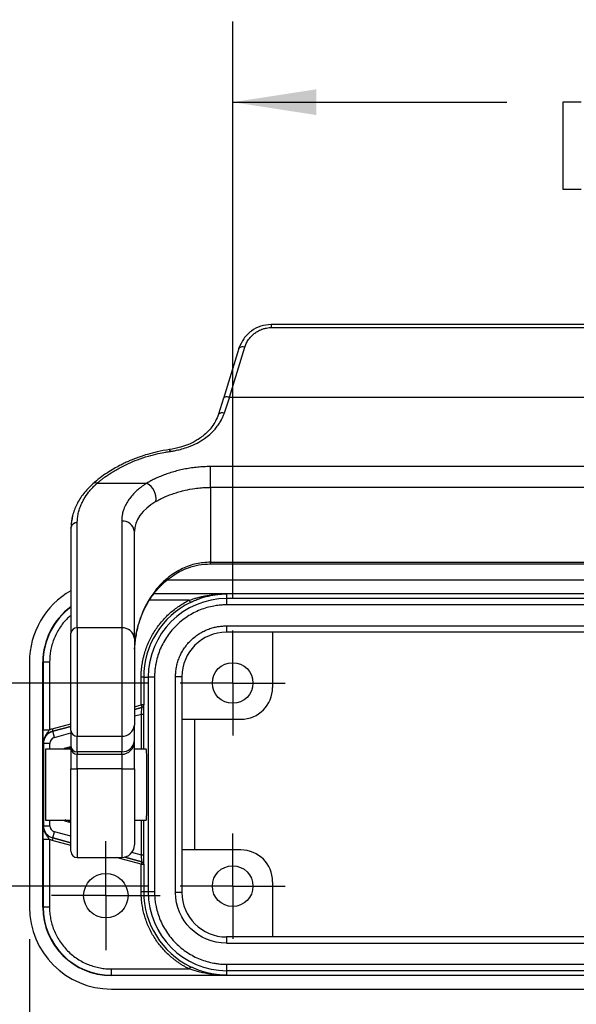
# Model space of a CAD drawing. Header units: millimetres. Extents: x 8 to 546, y 13 to 419.
# Tile 4 of 13: x 58 to 102, y 148 to 226. Entities that reach past the tile are written whole.
import ezdxf

# ---------------------------------------------------------------- set-up
doc = ezdxf.new("R2010")
doc.units = ezdxf.units.MM
doc.header["$LTSCALE"] = 2
doc.linetypes.add('SLD-Center', pattern=[19.05, 15.24, -1.27, 1.27, -1.27])
doc.linetypes.add('SLD-Solid', pattern=[0])
doc.layers.add('CENTER', color=40, linetype='SLD-Center')
doc.layers.add('DIMENSIONS', color=140, linetype='SLD-Solid', lineweight=25)
doc.styles.add('SLDTEXTSTYLE0', font='TXT', dxfattribs={"width": 0.7})
doc.dimstyles.new('SLDDIMSTYLE0', dxfattribs={"dimtxt": 4.316016, "dimasz": 6.604, "dimexe": 0, "dimexo": 0.0625, "dimgap": 1.079004, "dimtad": 0, "dimtih": 1, "dimtoh": 1, "dimrnd": 1e-09, "dimzin": 4, "dimdsep": 46, "dimtxsty": 'SLDTEXTSTYLE0', "dimsah": 1, "dimcen": 0.09, "dimadec": 0, "dimazin": 1, "dimtfac": 1, "dimtofl": 0, "dimtmove": 0, "dimatfit": 3, "dimfxl": 0, "dimfrac": 2, "dimtolj": 1, "dimtzin": 12, "dimarcsym": 0})
doc.dimstyles.new('SLDDIMSTYLE1', dxfattribs={"dimtxt": 4.316016, "dimasz": 6.604, "dimexe": 0, "dimexo": 0.0625, "dimgap": 1.079004, "dimtad": 0, "dimtih": 1, "dimtoh": 1, "dimrnd": 1e-09, "dimzin": 12, "dimdsep": 46, "dimtxsty": 'SLDTEXTSTYLE0', "dimsah": 1, "dimcen": 0, "dimadec": 0, "dimazin": 3, "dimtfac": 1, "dimtofl": 0, "dimtmove": 0, "dimatfit": 3, "dimfxl": 0, "dimfrac": 2, "dimtolj": 1, "dimtzin": 12, "dimarcsym": 0})

# ---------------------------------------------------------------- blocks, each defined once
blk = doc.blocks.new('_D')
at = {"layer": 'DIMENSIONS'}
for p, q in [((75.073, 180.165), (75.073, 225.588)), ((141.073, 180.165), (141.073, 225.588)), ((75.073, 219.238), (96.691, 219.238)), ((102.539, 219.238), (101.089, 219.238)), ((101.089, 219.238), (101.089, 212.378)), ((115.364, 219.238), (116.813, 219.238)), ((116.813, 219.238), (116.813, 212.378)), ((141.073, 219.238), (121.212, 219.238)), ((101.089, 212.378), (102.539, 212.378)), ((116.813, 212.378), (115.364, 212.378))]:
    blk.add_line(p, q, dxfattribs=at)
for points in [[(75.073, 219.238), (81.677, 218.222), (81.677, 220.254)], [(141.073, 219.238), (134.469, 220.254), (134.469, 218.222)]]:
    blk.add_solid(points, dxfattribs=at)
at = {"layer": 'DIMENSIONS', "char_height": 4.2333, "attachment_point": 1, "style": 'SLDTEXTSTYLE0'}
for s, insert in [('66.0', (102.539, 225.661)), ('2.60', (102.539, 217.835))]:
    blk.add_mtext(s, dxfattribs=dict(at, insert=insert))
blk = doc.blocks.new('_D_1')
at = {"layer": 'DIMENSIONS'}
for p, q in [((9.171, 188.494), (7.722, 188.494)), ((7.722, 188.494), (7.722, 181.635)), ((21.997, 188.494), (23.446, 188.494)), ((23.446, 188.494), (23.446, 181.635)), ((29.776, 188.494), (42.476, 188.494)), ((42.476, 188.494), (42.476, 173.485)), ((7.722, 181.635), (9.171, 181.635)), ((23.446, 181.635), (21.997, 181.635)), ((68.393, 173.485), (36.126, 173.485)), ((42.476, 173.485), (42.476, 157.485)), ((68.393, 157.485), (36.126, 157.485))]:
    blk.add_line(p, q, dxfattribs=at)
for points in [[(42.476, 173.485), (41.46, 166.881), (43.492, 166.881)], [(42.476, 157.485), (43.492, 164.089), (41.46, 164.089)]]:
    blk.add_solid(points, dxfattribs=at)
at = {"layer": 'DIMENSIONS', "char_height": 4.2333, "attachment_point": 1, "style": 'SLDTEXTSTYLE0'}
for s, insert in [('16.0', (9.171, 194.918)), ('0.63', (9.171, 187.092))]:
    blk.add_mtext(s, dxfattribs=dict(at, insert=insert))
blk = doc.blocks.new('_D_2')
at = {"layer": 'DIMENSIONS'}
for p, q in [((140.051, 156.254), (121.642, 134.065)), ((121.642, 134.065), (110.529, 134.065))]:
    blk.add_line(p, q, dxfattribs=at)
blk.add_solid([(140.051, 156.254), (135.053, 151.82), (136.616, 150.523)], dxfattribs=at)
at = {"layer": 'DIMENSIONS', "char_height": 4.2333, "attachment_point": 1, "style": 'SLDTEXTSTYLE0'}
for s, insert in [('M3', (91.467, 139.522)), ('THREAD', (83.93, 132.663))]:
    blk.add_mtext(s, dxfattribs=dict(at, insert=insert))
blk = doc.blocks.new('_D_3')
at = {"layer": 'DIMENSIONS'}
for p, q in [((59.052, 153.295), (59.052, 106.17)), ((157.094, 153.295), (157.094, 106.17)), ((59.052, 112.52), (99.87, 112.52)), ((105.718, 112.52), (104.268, 112.52)), ((104.268, 112.52), (104.268, 105.661)), ((118.543, 112.52), (119.993, 112.52)), ((119.993, 112.52), (119.993, 105.661)), ((157.094, 112.52), (124.391, 112.52)), ((104.268, 105.661), (105.718, 105.661)), ((119.993, 105.661), (118.543, 105.661))]:
    blk.add_line(p, q, dxfattribs=at)
for points in [[(59.052, 112.52), (65.656, 111.504), (65.656, 113.536)], [(157.094, 112.52), (150.49, 113.536), (150.49, 111.504)]]:
    blk.add_solid(points, dxfattribs=at)
at = {"layer": 'DIMENSIONS', "char_height": 4.2333, "attachment_point": 1, "style": 'SLDTEXTSTYLE0'}
for s, insert in [('98.0', (105.718, 118.943)), ('3.86', (105.718, 111.118))]:
    blk.add_mtext(s, dxfattribs=dict(at, insert=insert))
blk = doc.blocks.new('SW_CENTERMARKSYMBOL_0')
at = {"layer": 'CENTER', "color": 0}
for p, q in [((0, 2.54), (0, 4.14)), ((0, 0), (0, 2.54)), ((-2.54, 0), (-4.14, 0)), ((0, 0), (-2.54, 0)), ((0, 0), (0, -2.54)), ((0, 0), (2.54, 0)), ((2.54, 0), (4.14, 0)), ((0, -2.54), (0, -4.14))]:
    blk.add_line(p, q, dxfattribs=at)
blk = doc.blocks.new('SW_CENTERMARKSYMBOL_3')
at = {"layer": 'CENTER', "color": 0}
for p, q in [((0, 2.54), (0, 4.14)), ((0, 0), (0, 2.54)), ((-2.54, 0), (-4.14, 0)), ((0, 0), (-2.54, 0)), ((0, 0), (0, -2.54)), ((0, 0), (2.54, 0)), ((2.54, 0), (4.14, 0)), ((0, -2.54), (0, -4.14))]:
    blk.add_line(p, q, dxfattribs=at)
blk = doc.blocks.new('SW_CENTERMARKSYMBOL_4')
at = {"layer": 'CENTER', "color": 0}
for p, q in [((0, 2.54), (0, 4.29)), ((0, 0), (0, 2.54)), ((-2.54, 0), (-4.29, 0)), ((0, 0), (-2.54, 0)), ((0, 0), (0, -2.54)), ((0, 0), (2.54, 0)), ((2.54, 0), (4.29, 0)), ((0, -2.54), (0, -4.29))]:
    blk.add_line(p, q, dxfattribs=at)

msp = doc.modelspace()

# ---------------------------------------------------------------- linework, layer by layer
for p, q in [((78.12, 201.735), (78.12, 201.485)), ((138.026, 201.735), (78.12, 201.735)), ((78.12, 201.485), (138.026, 201.485)), ((75.556, 199.831), (74.337, 195.893)), ((74.815, 195.995), (76.033, 199.933)), ((74.347, 195.915), (73.947, 194.65)), ((74.337, 195.893), (74.332, 195.857)), ((74.815, 195.995), (103.711, 195.995)), ((73.323, 188.893), (73.323, 190.532)), ((142.823, 190.532), (73.323, 190.532)), ((64.383, 189.222), (68.293, 189.222)), ((73.323, 188.893), (73.323, 183.005)), ((142.823, 188.893), (73.323, 188.893)), ((66.323, 186.246), (66.323, 177.827)), ((62.323, 185.688), (62.331, 185.764)), ((62.323, 185.688), (62.323, 177.408)), ((62.823, 177.827), (62.823, 186.108)), ((67.323, 176.988), (67.323, 185.408)), ((73.323, 183.005), (142.823, 183.005)), ((73.323, 182.871), (73.323, 183.005)), ((73.323, 182.871), (142.823, 182.871)), ((146.237, 181.592), (69.905, 181.592)), ((71.651, 180.01), (68.528, 180.01)), ((74.623, 180.51), (68.86, 180.51)), ((68.878, 180.537), (147.259, 180.537)), ((71.651, 180.01), (71.739, 179.831)), ((74.623, 180.144), (74.623, 180.51)), ((74.623, 179.644), (74.623, 180.144)), ((141.523, 180.144), (74.623, 180.144)), ((141.523, 179.644), (74.623, 179.644)), ((62.823, 177.827), (62.823, 169.303)), ((66.323, 177.827), (62.823, 177.827)), ((66.323, 177.827), (66.323, 169.303)), ((74.573, 177.985), (141.573, 177.985)), ((74.573, 177.985), (74.573, 177.485)), ((141.573, 177.485), (74.573, 177.485)), ((78.223, 177.485), (78.223, 173.135)), ((59.052, 175.135), (59.052, 155.835)), ((60.108, 155.835), (60.108, 175.135)), ((60.108, 175.135), (60.134, 175.135)), ((60.134, 175.135), (60.134, 169.806)), ((60.634, 175.135), (60.134, 175.135)), ((60.634, 175.135), (60.634, 169.806)), ((68.06, 173.935), (67.86, 173.935)), ((67.86, 171.762), (67.86, 173.935)), ((68.06, 173.935), (68.414, 173.935)), ((68.06, 173.935), (68.06, 171.762)), ((68.414, 173.935), (68.414, 157.035)), ((68.914, 173.935), (68.414, 173.935)), ((68.914, 173.935), (68.914, 157.035)), ((70.573, 156.985), (70.573, 173.985)), ((71.073, 173.985), (70.573, 173.985)), ((71.073, 173.985), (71.073, 156.985)), ((67.323, 171.618), (67.86, 171.762)), ((67.912, 171.569), (67.323, 171.411)), ((67.323, 171.405), (67.917, 171.564)), ((68.06, 171.762), (67.86, 171.762)), ((67.86, 171.762), (67.912, 171.569)), ((67.917, 171.564), (67.912, 171.569)), ((68.065, 171.758), (68.06, 171.762)), ((67.323, 170.888), (67.877, 171.036)), ((67.877, 171.036), (68.077, 171.036)), ((67.877, 168.285), (67.877, 171.036)), ((68.077, 168.285), (68.077, 171.036)), ((71.073, 170.635), (75.723, 170.635)), ((72.073, 170.635), (72.073, 160.335)), ((60.833, 169.879), (62.323, 170.278)), ((60.833, 169.879), (60.885, 169.686)), ((62.323, 170.071), (60.885, 169.686)), ((60.886, 169.681), (62.323, 170.066)), ((67.323, 168.939), (67.323, 170.17)), ((60.134, 169.806), (60.634, 169.806)), ((60.886, 169.681), (60.885, 169.686)), ((61.016, 169.198), (60.886, 169.681)), ((61.016, 169.198), (62.323, 169.548)), ((62.323, 169.736), (62.323, 168.506)), ((62.823, 169.303), (66.323, 169.303)), ((62.823, 168.073), (62.823, 169.303)), ((66.323, 169.303), (66.323, 168.073)), ((60.146, 168.723), (60.152, 168.723)), ((60.652, 168.723), (60.152, 168.723)), ((60.152, 168.723), (60.152, 162.247)), ((60.652, 168.285), (60.652, 168.723)), ((61.823, 168.351), (62.323, 168.485)), ((61.823, 168.285), (61.823, 168.351)), ((61.823, 168.351), (61.923, 168.275)), ((62.323, 168.382), (61.962, 168.285)), ((62.323, 168.506), (62.323, 168.41)), ((62.323, 168.369), (62.323, 166.735)), ((67.323, 168.872), (67.323, 168.939)), ((67.323, 166.735), (67.323, 168.872)), ((62.323, 168.285), (60.323, 168.285)), ((60.323, 168.285), (60.323, 162.685)), ((66.323, 168.073), (62.823, 168.073)), ((62.823, 168.073), (62.823, 167.872)), ((62.823, 167.872), (66.323, 167.872)), ((62.823, 166.735), (62.823, 167.872)), ((66.323, 167.872), (66.323, 168.073)), ((66.323, 167.872), (66.323, 166.735)), ((68.266, 168.285), (67.323, 168.285)), ((62.323, 166.735), (62.823, 166.735)), ((62.823, 166.735), (62.823, 159.735)), ((66.323, 166.735), (62.823, 166.735)), ((66.323, 166.735), (66.323, 159.735)), ((66.323, 166.735), (67.323, 166.735)), ((60.152, 162.247), (60.146, 162.247)), ((60.152, 162.247), (60.652, 162.247)), ((60.323, 162.685), (62.323, 162.685)), ((60.652, 162.247), (60.652, 162.685)), ((61.923, 162.696), (61.823, 162.619)), ((61.823, 162.685), (61.823, 162.619)), ((61.823, 162.619), (62.21, 162.515)), ((61.962, 162.685), (62.21, 162.619)), ((62.323, 162.649), (62.21, 162.619)), ((62.21, 162.515), (62.21, 162.619)), ((62.21, 162.515), (62.323, 162.545)), ((67.323, 162.685), (68.266, 162.685)), ((67.877, 159.934), (67.877, 162.685)), ((68.077, 159.934), (68.077, 162.685)), ((60.886, 161.29), (61.016, 161.773)), ((62.323, 161.422), (61.016, 161.773)), ((60.134, 161.164), (60.134, 155.835)), ((60.634, 161.164), (60.134, 161.164)), ((60.634, 161.164), (60.634, 155.835)), ((60.885, 161.284), (60.833, 161.091)), ((62.323, 160.692), (60.833, 161.091)), ((60.885, 161.284), (60.886, 161.29)), ((60.885, 161.284), (62.323, 160.899)), ((62.323, 160.905), (60.886, 161.29)), ((67.877, 159.934), (67.124, 160.136)), ((68.077, 159.934), (67.877, 159.934)), ((75.723, 160.335), (71.073, 160.335)), ((62.823, 159.735), (66.323, 159.735)), ((67.86, 159.209), (65.894, 159.735)), ((66.56, 159.764), (67.912, 159.402)), ((67.917, 159.406), (66.571, 159.766)), ((67.912, 159.402), (67.86, 159.209)), ((67.86, 159.209), (68.06, 159.209)), ((67.86, 157.035), (67.86, 159.209)), ((67.912, 159.402), (67.917, 159.406)), ((68.06, 159.209), (68.065, 159.213)), ((68.06, 159.209), (68.06, 157.035)), ((78.223, 157.835), (78.223, 153.485)), ((68.06, 157.035), (67.86, 157.035)), ((68.414, 157.035), (68.06, 157.035)), ((68.914, 157.035), (68.414, 157.035)), ((71.073, 156.985), (70.573, 156.985)), ((60.134, 155.835), (60.108, 155.835)), ((60.634, 155.835), (60.134, 155.835)), ((74.573, 153.485), (74.573, 152.985)), ((141.573, 153.485), (74.573, 153.485)), ((74.573, 152.985), (141.573, 152.985)), ((74.623, 151.327), (141.523, 151.327)), ((74.623, 150.827), (74.623, 151.327)), ((65.509, 150.96), (71.651, 150.96)), ((65.509, 150.46), (65.509, 150.96)), ((71.739, 151.14), (71.651, 150.96)), ((74.623, 150.827), (141.523, 150.827)), ((74.623, 150.46), (74.623, 150.827)), ((65.509, 150.434), (65.509, 150.46)), ((65.509, 150.46), (74.623, 150.46)), ((150.637, 150.434), (65.509, 150.434)), ((65.509, 149.378), (150.637, 149.378))]:
    msp.add_line(p, q)
at = {"flags": 128}
for points in [[(75.556, 199.831), (75.56, 199.842), (75.565, 199.853)], [(74.815, 195.995), (74.72, 196.012), (74.63, 196.019), (74.546, 196.015), (74.473, 196.001), (74.413, 195.977), (74.369, 195.944), (74.341, 195.904), (74.337, 195.893)]]:
    msp.add_lwpolyline(points, dxfattribs=at)
for centre, radius in [((75.073, 173.485), 1.6), ((75.073, 157.485), 1.6), ((65.073, 156.735), 1.75)]:
    msp.add_circle(centre, radius)
for centre, radius, start, end in [((75.866, 199.504), 0.461, 68.72883, 130.8323), ((74.26, 194.34), 0.441, 69.80553, 135.16709), ((69.956, 191.714), 0.209, 5.30187, 49.07384), ((64.257, 188.914), 0.332, 67.64555, 130.03844), ((67.71, 188.032), 1.325, 349.0832, 63.93077), ((66.397, 185.319), 0.93, 5.45553, 94.57333), ((62.791, 185.63), 0.479, 86.12433, 163.68588), ((65.509, 175.135), 6.457, 119.5677, 180), ((74.623, 173.935), 6.209, 90, 180), ((65.509, 175.135), 5.401, 126.15059, 180), ((65.509, 175.135), 5.375, 126.35594, 180), ((74.623, 173.935), 6.563, 116.06606, 180), ((62.786, 177.363), 0.465, 85.42667, 174.54447), ((66.397, 176.9), 0.93, 5.45553, 94.57333), ((74.573, 173.985), 3.5, 90, 180), ((67.86, 171.762), 0.2, 285.01484, 359.98516), ((67.865, 171.758), 0.2, 285.01484, 359.98516), ((66.386, 170.242), 0.94, 266.18874, 355.59805), ((61.143, 168.723), 0.997, 105, 180), ((61.143, 168.723), 0.991, 105, 180), ((61.143, 168.723), 0.491, 105, 180), ((62.792, 169.773), 0.47, 184.40195, 273.81126), ((62.792, 168.542), 0.47, 184.40195, 273.81126), ((62.823, 168.372), 0.5, 180, 270), ((66.386, 169.011), 0.94, 266.18874, 355.59805), ((66.323, 168.872), 1, 270, 0), ((61.143, 162.247), 0.997, 180, 255), ((61.143, 162.247), 0.991, 180, 255), ((61.143, 162.247), 0.491, 180, 255), ((66.323, 160.735), 1, 270, 0), ((62.823, 160.235), 0.5, 180, 270), ((67.86, 159.208), 0.2, 0.01484, 74.98516), ((67.865, 159.213), 0.2, 0.01484, 74.98516), ((74.623, 157.035), 6.563, 180, 243.93394), ((74.623, 157.035), 6.209, 180, 270), ((74.573, 156.985), 3.5, 180, 270), ((65.509, 155.835), 6.457, 180, 270), ((65.509, 155.835), 5.401, 180, 270), ((65.509, 155.835), 5.375, 180, 270)]:
    msp.add_arc(centre, radius, start, end)
for centre, major_axis, ratio, start_param, end_param in [((75.723, 173.135), (1.768, -1.768), 0.999924, 5.497825, 7.068545), ((68.266, 165.485), (0, 2.8), 0.017455, 3.141593, 6.283185), ((75.723, 157.835), (1.768, 1.768), 0.999924, 5.497825, 7.068545)]:
    msp.add_ellipse(centre, major_axis=major_axis, ratio=ratio, start_param=start_param, end_param=end_param)
for points, knots in [([(78.12, 201.731), (77.838, 201.703), (77.268, 201.646), (76.517, 201.222), (75.897, 200.625), (75.677, 200.114), (75.565, 199.853)], [0, 0, 0, 0, 0.239682, 0.483647, 0.736717, 1, 1, 1, 1]), ([(76.033, 199.933), (76.049, 199.98), (76.081, 200.077), (76.145, 200.224), (76.226, 200.379), (76.369, 200.604), (76.567, 200.835), (76.835, 201.063), (77.116, 201.242), (77.424, 201.375), (77.714, 201.45), (77.935, 201.481), (78.064, 201.484), (78.12, 201.485)], [0, 0, 0, 0, 0.0565702, 0.1182847, 0.185009, 0.2565976, 0.4189793, 0.5209584, 0.6371819, 0.7729799, 0.8682028, 0.9436636, 1, 1, 1, 1]), ([(70.163, 191.734), (70.22, 191.742), (70.38, 191.766), (70.682, 191.823), (71.11, 191.927), (71.662, 192.106), (72.263, 192.373), (72.816, 192.705), (73.341, 193.114), (73.735, 193.525), (74.025, 193.932), (74.195, 194.228), (74.322, 194.499), (74.384, 194.673), (74.413, 194.754)], [0, 0, 0, 0, 0.028598, 0.0802, 0.154436, 0.250937, 0.378605, 0.500481, 0.600684, 0.749547, 0.824566, 0.891293, 0.949771, 1, 1, 1, 1]), ([(73.947, 194.65), (73.878, 194.468), (73.748, 194.124), (73.464, 193.686), (73.129, 193.288), (72.761, 192.956), (72.383, 192.689), (72.011, 192.47), (71.553, 192.252), (70.908, 192.021), (70.385, 191.925), (70.092, 191.872)], [0, 0, 0, 0, 0.126097, 0.23814, 0.336248, 0.457168, 0.546682, 0.616959, 0.713125, 0.84002, 1, 1, 1, 1]), ([(70.092, 191.872), (69.765, 191.817), (69.174, 191.718), (68.41, 191.515), (67.842, 191.333), (67.441, 191.186), (67.13, 191.063), (66.836, 190.938), (66.507, 190.787), (66.123, 190.596), (65.673, 190.35), (65.154, 190.031), (64.58, 189.631), (64.231, 189.331), (64.043, 189.169)], [0, 0, 0, 0, 0.133013, 0.240446, 0.322943, 0.380885, 0.420759, 0.465896, 0.518461, 0.579173, 0.656158, 0.751722, 0.866117, 1, 1, 1, 1]), ([(64.383, 189.222), (64.429, 189.262), (64.53, 189.349), (64.706, 189.493), (64.922, 189.658), (65.185, 189.846), (65.61, 190.126), (66.164, 190.446), (66.867, 190.789), (67.599, 191.092), (68.388, 191.357), (69.138, 191.551), (69.72, 191.667), (70.041, 191.715), (70.163, 191.734)], [0, 0, 0, 0, 0.0356667, 0.0785865, 0.128732, 0.1860881, 0.2506572, 0.3914993, 0.4998217, 0.6166931, 0.7491755, 0.8642218, 0.9480319, 1, 1, 1, 1]), ([(73.323, 190.532), (73.239, 190.532), (73.07, 190.53), (72.818, 190.521), (72.568, 190.505), (72.319, 190.484), (72.073, 190.457), (71.829, 190.425), (71.588, 190.388), (71.35, 190.345), (71.114, 190.297), (70.882, 190.245), (70.654, 190.188), (70.43, 190.127), (70.137, 190.04), (69.783, 189.921), (69.376, 189.765), (68.991, 189.596), (68.626, 189.415), (68.404, 189.286), (68.293, 189.222)], [0, 0, 0, 0, 0.044768, 0.089347, 0.133755, 0.178009, 0.222125, 0.266115, 0.309991, 0.353766, 0.397447, 0.441044, 0.484565, 0.528016, 0.571406, 0.657314, 0.74306, 0.828705, 0.914322, 1, 1, 1, 1]), ([(64.043, 189.169), (63.788, 188.915), (63.275, 188.403), (62.756, 187.56), (62.406, 186.676), (62.356, 186.069), (62.331, 185.764)], [0, 0, 0, 0, 0.245959, 0.494966, 0.746589, 1, 1, 1, 1]), ([(62.823, 186.108), (62.824, 186.169), (62.826, 186.291), (62.842, 186.475), (62.866, 186.658), (62.901, 186.841), (62.946, 187.022), (63, 187.203), (63.064, 187.382), (63.137, 187.56), (63.236, 187.77), (63.411, 188.09), (63.665, 188.459), (63.964, 188.81), (64.193, 189.046), (64.329, 189.172), (64.383, 189.222)], [0, 0, 0, 0, 0.0563043, 0.112553, 0.1687418, 0.2248657, 0.2809188, 0.3368946, 0.3927864, 0.4485872, 0.5042897, 0.5917962, 0.7550287, 0.8657683, 0.9473176, 1, 1, 1, 1]), ([(68.293, 189.222), (68.241, 189.189), (68.121, 189.112), (67.927, 188.974), (67.697, 188.797), (67.399, 188.535), (67.097, 188.217), (66.824, 187.85), (66.605, 187.472), (66.449, 187.087), (66.362, 186.731), (66.327, 186.46), (66.324, 186.308), (66.323, 186.246)], [0, 0, 0, 0, 0.0402254, 0.0938614, 0.1610488, 0.241972, 0.3795403, 0.4931889, 0.6094637, 0.7479986, 0.8587771, 0.9428684, 1, 1, 1, 1]), ([(69.011, 187.781), (69.066, 187.812), (69.174, 187.874), (69.346, 187.965), (69.524, 188.054), (69.71, 188.139), (69.901, 188.221), (70.098, 188.299), (70.301, 188.374), (70.509, 188.445), (70.722, 188.512), (70.989, 188.588), (71.439, 188.7), (72.001, 188.803), (72.58, 188.866), (72.99, 188.89), (73.225, 188.892), (73.323, 188.893)], [0, 0, 0, 0, 0.050852, 0.10146, 0.15185, 0.202048, 0.252077, 0.301961, 0.351721, 0.401377, 0.450949, 0.500459, 0.583324, 0.749475, 0.857033, 0.940632, 1, 1, 1, 1]), ([(62.448, 186.639), (62.441, 186.616), (62.396, 186.472), (62.345, 186.155), (62.331, 185.86), (62.323, 185.688)], [0, 0, 0, 0, 0.0722211, 0.4587335, 1, 1, 1, 1]), ([(67.331, 176.143), (67.357, 176.476), (67.408, 177.109), (67.609, 177.992), (67.903, 178.869), (68.317, 179.731), (68.809, 180.477), (69.288, 181.04), (69.759, 181.497), (70.289, 181.911), (70.908, 182.285), (71.601, 182.589), (72.419, 182.822), (73.012, 182.854), (73.323, 182.871)], [0, 0, 0, 0, 0.101127, 0.19209, 0.273, 0.380198, 0.479872, 0.542304, 0.603136, 0.677816, 0.744923, 0.821107, 0.906139, 1, 1, 1, 1]), ([(73.323, 183.005), (72.947, 182.981), (72.38, 182.945), (71.648, 182.728), (70.904, 182.423), (70.255, 182.016), (69.708, 181.555), (69.383, 181.239), (69.068, 180.886), (68.764, 180.49), (68.472, 180.047), (68.198, 179.557), (67.95, 179.02), (67.749, 178.481), (67.589, 177.936), (67.473, 177.424), (67.393, 176.912), (67.346, 176.503), (67.339, 176.258), (67.337, 176.177)], [0, 0, 0, 0, 0.112249, 0.16952, 0.227774, 0.352711, 0.396727, 0.441973, 0.488492, 0.538513, 0.591522, 0.647554, 0.706637, 0.768795, 0.820107, 0.876756, 0.926393, 0.975607, 1, 1, 1, 1]), ([(67.86, 173.935), (67.861, 174.024), (67.863, 174.2), (67.879, 174.464), (67.904, 174.726), (67.94, 174.987), (67.986, 175.247), (68.043, 175.505), (68.168, 175.986), (68.414, 176.676), (68.866, 177.527), (69.433, 178.308), (69.99, 178.88), (70.473, 179.282), (70.848, 179.553), (71.24, 179.799), (71.514, 179.94), (71.651, 180.01)], [0, 0, 0, 0, 0.035146, 0.070161, 0.105098, 0.140011, 0.174954, 0.209981, 0.245145, 0.372545, 0.500016, 0.627416, 0.754887, 0.816296, 0.877425, 0.938564, 1, 1, 1, 1]), ([(71.651, 180.01), (71.716, 180.033), (71.853, 180.079), (72.069, 180.145), (72.305, 180.211), (72.561, 180.274), (72.837, 180.334), (73.156, 180.392), (73.55, 180.448), (74.048, 180.497), (74.419, 180.506), (74.623, 180.51)], [0, 0, 0, 0, 0.06712, 0.140685, 0.220722, 0.307249, 0.400282, 0.499835, 0.628792, 0.795513, 1, 1, 1, 1]), ([(71.739, 179.831), (71.793, 179.857), (71.904, 179.91), (72.076, 179.985), (72.256, 180.059), (72.493, 180.146), (72.796, 180.245), (73.151, 180.339), (73.521, 180.415), (73.866, 180.465), (74.238, 180.501), (74.482, 180.507), (74.623, 180.51)], [0, 0, 0, 0, 0.0584183, 0.1194566, 0.1832311, 0.2498444, 0.3678493, 0.4997259, 0.6174043, 0.7498344, 0.8553331, 1, 1, 1, 1]), ([(74.623, 179.644), (74.553, 179.643), (74.414, 179.642), (74.205, 179.63), (73.998, 179.611), (73.79, 179.584), (73.471, 179.531), (73.043, 179.43), (72.511, 179.249), (71.993, 179.013), (71.321, 178.621), (70.558, 178.001), (69.938, 177.237), (69.546, 176.566), (69.309, 176.047), (69.128, 175.515), (69.017, 175.042), (68.953, 174.63), (68.92, 174.283), (68.916, 174.051), (68.914, 173.935)], [0, 0, 0, 0, 0.0233348, 0.0466274, 0.0699091, 0.0932112, 0.1165649, 0.1782992, 0.240092, 0.3044005, 0.3687677, 0.5000056, 0.6312435, 0.695552, 0.7599192, 0.8216535, 0.8834464, 0.9223086, 0.9611115, 1, 1, 1, 1]), ([(62.323, 178.794), (62.234, 178.726), (61.881, 178.452), (61.511, 177.952), (61.173, 177.382), (60.908, 176.795), (60.682, 176.045), (60.65, 175.433), (60.634, 175.135)], [0, 0, 0, 0, 0.080802, 0.322213, 0.440498, 0.55891, 0.785868, 1, 1, 1, 1]), ([(70.573, 173.985), (70.574, 174.048), (70.576, 174.175), (70.589, 174.363), (70.611, 174.55), (70.642, 174.735), (70.681, 174.918), (70.73, 175.1), (70.787, 175.28), (70.877, 175.525), (71.015, 175.828), (71.221, 176.18), (71.463, 176.512), (71.739, 176.818), (72.046, 177.095), (72.378, 177.337), (72.73, 177.543), (73.09, 177.707), (73.456, 177.833), (73.822, 177.92), (74.195, 177.975), (74.447, 177.982), (74.573, 177.985)], [0, 0, 0, 0, 0.0302322, 0.0602656, 0.0901667, 0.1200028, 0.1498415, 0.1797504, 0.2097969, 0.2400471, 0.3043173, 0.3686713, 0.434309, 0.5000324, 0.5656701, 0.6313935, 0.6956637, 0.7600177, 0.8202677, 0.8799881, 0.9397189, 1, 1, 1, 1]), ([(62.323, 169.736), (62.323, 170.519), (62.323, 171.951), (62.323, 175.081), (62.323, 176.555), (62.323, 177.408)], [0, 0, 0, 0, 0.5, 0.5, 1, 1, 1, 1]), ([(67.323, 176.988), (67.323, 176.23), (67.323, 174.92), (67.323, 172.138), (67.323, 170.865), (67.323, 170.17)], [0, 0, 0, 0, 0.5, 0.5, 1, 1, 1, 1]), ([(68.077, 171.036), (68.077, 171.064), (68.077, 171.118), (68.077, 171.199), (68.077, 171.276), (68.076, 171.35), (68.076, 171.419), (68.075, 171.484), (68.074, 171.549), (68.072, 171.631), (68.07, 171.704), (68.068, 171.75), (68.066, 171.755), (68.065, 171.758)], [0, 0, 0, 0, 0.074925, 0.148504, 0.221082, 0.292919, 0.36421, 0.4351, 0.505703, 0.593446, 0.763448, 0.893906, 1, 1, 1, 1]), ([(60.146, 168.723), (60.143, 168.865), (60.14, 169.011), (60.136, 169.37), (60.134, 169.581), (60.134, 169.806)], [0, 0, 0, 0, 0.5, 0.5, 1, 1, 1, 1]), ([(60.634, 169.806), (60.573, 169.713), (60.481, 169.607), (60.262, 169.267), (60.145, 169.019), (60.146, 168.723)], [0, 0, 0, 0, 0.5, 0.5, 1, 1, 1, 1]), ([(62.323, 160.235), (62.323, 160.235), (62.323, 160.92), (62.323, 163.358), (62.323, 165.011), (62.323, 166.735)], [0, 0, 0, 0, 0.5, 0.5, 1, 1, 1, 1]), ([(67.323, 166.735), (67.323, 165.144), (67.323, 163.618), (67.323, 161.367), (67.323, 160.735), (67.323, 160.735)], [0, 0, 0, 0, 0.5, 0.5, 1, 1, 1, 1]), ([(60.134, 161.164), (60.134, 161.389), (60.136, 161.6), (60.14, 161.959), (60.143, 162.105), (60.146, 162.247)], [0, 0, 0, 0, 0.5, 0.5, 1, 1, 1, 1]), ([(60.634, 161.164), (60.621, 161.184), (60.591, 161.226), (60.55, 161.283), (60.504, 161.345), (60.445, 161.423), (60.37, 161.532), (60.287, 161.672), (60.214, 161.84), (60.158, 162.035), (60.15, 162.175), (60.146, 162.247)], [0, 0, 0, 0, 0.059049, 0.12527, 0.172506, 0.250619, 0.367097, 0.500878, 0.654228, 0.820925, 1, 1, 1, 1]), ([(68.065, 159.213), (68.066, 159.214), (68.067, 159.216), (68.068, 159.233), (68.07, 159.27), (68.072, 159.334), (68.074, 159.423), (68.075, 159.53), (68.077, 159.66), (68.077, 159.802), (68.077, 159.892), (68.077, 159.934)], [0, 0, 0, 0, 0.068076, 0.146955, 0.236758, 0.382393, 0.494599, 0.60061, 0.755885, 0.886654, 1, 1, 1, 1]), ([(71.651, 150.96), (71.572, 151), (71.415, 151.079), (71.185, 151.209), (70.96, 151.347), (70.741, 151.495), (70.528, 151.65), (70.321, 151.814), (69.944, 152.138), (69.433, 152.662), (68.867, 153.443), (68.414, 154.294), (68.146, 155.046), (67.996, 155.657), (67.918, 156.113), (67.869, 156.572), (67.863, 156.881), (67.86, 157.035)], [0, 0, 0, 0, 0.035146, 0.070161, 0.105098, 0.140011, 0.174954, 0.209981, 0.245145, 0.372545, 0.500016, 0.627416, 0.754887, 0.816296, 0.877425, 0.938564, 1, 1, 1, 1]), ([(68.914, 157.035), (68.915, 156.965), (68.917, 156.826), (68.928, 156.618), (68.947, 156.41), (68.974, 156.202), (69.027, 155.883), (69.128, 155.455), (69.309, 154.923), (69.545, 154.405), (69.938, 153.733), (70.558, 152.97), (71.321, 152.35), (71.992, 151.958), (72.511, 151.722), (73.043, 151.54), (73.516, 151.429), (73.928, 151.366), (74.275, 151.333), (74.507, 151.329), (74.623, 151.327)], [0, 0, 0, 0, 0.0233348, 0.0466274, 0.0699091, 0.0932112, 0.1165649, 0.1782992, 0.240092, 0.3044005, 0.3687677, 0.5000056, 0.6312435, 0.695552, 0.7599192, 0.8216535, 0.8834464, 0.9223086, 0.9611115, 1, 1, 1, 1]), ([(60.634, 155.835), (60.635, 155.758), (60.637, 155.604), (60.654, 155.375), (60.68, 155.147), (60.718, 154.921), (60.766, 154.698), (60.825, 154.476), (60.895, 154.257), (61.005, 153.958), (61.173, 153.589), (61.424, 153.16), (61.719, 152.756), (62.168, 152.258), (62.69, 151.834), (63.263, 151.499), (63.706, 151.297), (64.16, 151.142), (64.612, 151.036), (65.063, 150.972), (65.361, 150.964), (65.509, 150.96)], [0, 0, 0, 0, 0.0302398, 0.0602803, 0.090188, 0.1200301, 0.1498744, 0.1797885, 0.2098397, 0.2400943, 0.3043846, 0.3687436, 0.4344019, 0.5001305, 0.6313415, 0.6956318, 0.7599909, 0.8217076, 0.8834928, 0.9417291, 1, 1, 1, 1]), ([(74.623, 150.46), (74.516, 150.461), (74.312, 150.464), (74.02, 150.48), (73.757, 150.502), (73.522, 150.528), (73.315, 150.556), (73.04, 150.598), (72.704, 150.662), (72.312, 150.756), (71.966, 150.854), (71.751, 150.926), (71.651, 150.96)], [0, 0, 0, 0, 0.106972, 0.204501, 0.29259, 0.371238, 0.440445, 0.500213, 0.647081, 0.779298, 0.896914, 1, 1, 1, 1]), ([(74.623, 150.46), (74.548, 150.461), (74.407, 150.463), (74.21, 150.475), (74.042, 150.489), (73.81, 150.513), (73.521, 150.556), (73.151, 150.632), (72.796, 150.725), (72.472, 150.83), (72.197, 150.935), (71.962, 151.034), (71.812, 151.105), (71.739, 151.14)], [0, 0, 0, 0, 0.077245, 0.144688, 0.202334, 0.250189, 0.382624, 0.500296, 0.632177, 0.750177, 0.838354, 0.921542, 1, 1, 1, 1])]:
    msp.add_open_spline(points, degree=3, knots=knots)
for points in [[(74.815, 195.995), (74.681, 195.572), (74.546, 195.158), (74.413, 194.754)], [(69.011, 187.781), (67.937, 187.149), (67.323, 186.287), (67.323, 185.408)], [(67.877, 171.036), (67.905, 171.322), (67.923, 171.561), (67.917, 171.564)], [(60.634, 169.806), (60.667, 169.821), (60.731, 169.849), (60.799, 169.869), (60.833, 169.879)], [(60.833, 161.091), (60.799, 161.101), (60.731, 161.121), (60.667, 161.15), (60.634, 161.164)], [(67.917, 159.406), (67.923, 159.409), (67.905, 159.648), (67.877, 159.934)], [(74.573, 152.985), (72.365, 152.985), (70.573, 154.777), (70.573, 156.985)]]:
    msp.add_open_spline(points, degree=3)

# ---------------------------------------------------------------- block references
at = {"layer": 'CENTER'}
for name, p in [('SW_CENTERMARKSYMBOL_0', (75.073, 173.485)), ('SW_CENTERMARKSYMBOL_3', (75.073, 157.485)), ('SW_CENTERMARKSYMBOL_4', (65.073, 156.735))]:
    msp.add_blockref(name, p, dxfattribs=at)

# ---------------------------------------------------------------- dimensions: what is measured, and where the dimension line sits
at = {"layer": 'DIMENSIONS'}
dim = msp.add_linear_dim(base=(141.073, 219.238), p1=(75.073, 177.625), p2=(141.073, 177.625), dimstyle='SLDDIMSTYLE0', dxfattribs=at)
dim.commit()
dim.dimension.update_dxf_attribs({"geometry": '_D', "text_midpoint": (108.951, 219.238), "dimtype": 160})
for base, p1, p2, angle, picture, middle in [((42.476, 157.485), (70.933, 173.485), (70.933, 157.485), 90, '_D_1', (42.476, 188.494)), ((157.094, 112.52), (59.052, 155.835), (157.094, 155.835), 0, '_D_3', (112.131, 112.52))]:
    dim = msp.add_linear_dim(base=base, p1=p1, p2=p2, angle=angle, dimstyle='SLDDIMSTYLE0', dxfattribs=at)
    dim.commit()
    dim.dimension.update_dxf_attribs({"geometry": picture, "text_midpoint": middle, "dimtype": 160})
dim = msp.add_diameter_dim_2p(p1=(142.095, 158.717), p2=(140.051, 156.254), text='M3\\PTHREAD', dimstyle='SLDDIMSTYLE1', override={"dimpost": '<>'}, dxfattribs=at)
dim.commit()
dim.dimension.update_dxf_attribs({"geometry": '_D_2', "text_midpoint": (95.642, 134.065), "dimtype": 163})

doc.saveas('drawing.dxf')
